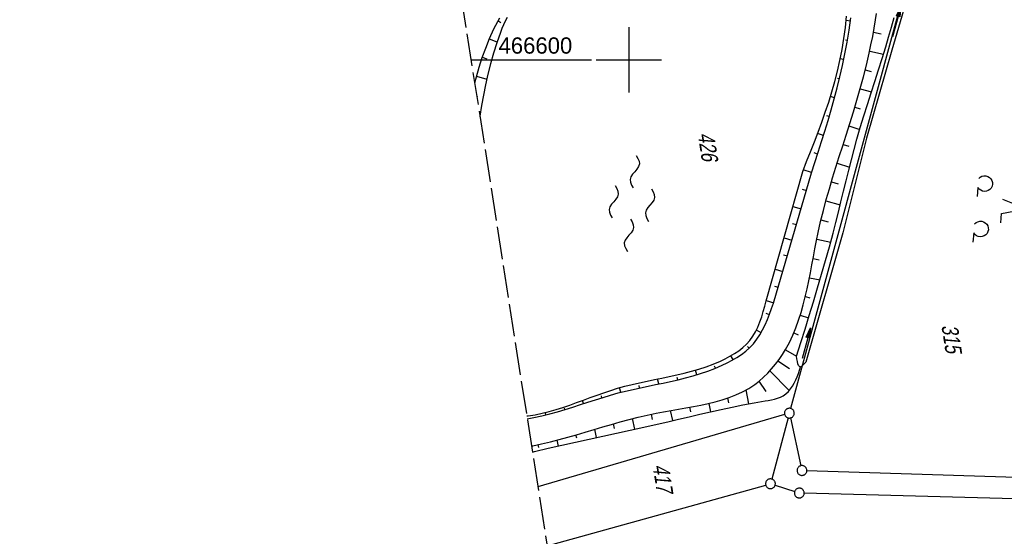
# Model space of a CAD drawing. Extents: x 510806 to 511233, y 466129 to 467087.
# Tile 11 of 35: x 510806 to 510958, y 466527 to 466606. Entities that reach past the tile are written whole.
import ezdxf

# ---------------------------------------------------------------- set-up
doc = ezdxf.new("R2010")
doc.units = 0
doc.header["$LTSCALE"] = 10
doc.header["$MEASUREMENT"] = 0
for name, pattern in [('AUSGEZOGEN', [0]), ('LT00', [0]), ('LT14', [0.6, 0.5, -0.1])]:
    doc.linetypes.add(name, pattern=pattern)
doc.layers.get('0').update_dxf_attribs({"linetype": 'LT00'})
for name, color, linetype in [('--WASSER_NUTZUNG', 180, 'Continuous'), ('DFK_FLUR_NR', 250, 'LT00'), ('DFK_GZPKT', 250, 'LT00'), ('DFK_KATASTER', 250, 'LT00'), ('DFK_NUTZUNG', 250, 'LT00'), ('PFEIL', 140, 'AUSGEZOGEN'), ('V101_BOESCH', 250, 'LT00'), ('V101_BOSCHUNG', 250, 'LT00'), ('V101_GRABEN', 250, 'LT00'), ('V101_RASTER', 250, 'LT00')]:
    doc.layers.add(name, color=color, linetype=linetype)
doc.layers.add('-BLATT_101-RAND', color=7, linetype='LT14', plot=False)
doc.styles.get("Standard").update_dxf_attribs({"font": 'ARIAL.TTF'})

# ---------------------------------------------------------------- blocks, each defined once
blk = doc.blocks.new('SYMB7010')
at = {"color": 0, "linetype": 'ByBlock'}
for points in [[(-0.031408, 0.499213), (-0.093728, 0.49134), (-0.15457, 0.475719), (-0.212975, 0.452595), (-0.268021, 0.422333), (-0.31884, 0.385411), (-0.36463, 0.342411), (-0.40467, 0.29401), (-0.438329, 0.240973), (-0.465074, 0.184136), (-0.484486, 0.124395), (-0.496256, 0.062692), (-0.5002, 0)], [(-0.5002, 0), (-0.496256, -0.062692), (-0.484486, -0.124395), (-0.465075, -0.184136), (-0.438329, -0.240973), (-0.404671, -0.29401), (-0.36463, -0.342411), (-0.31884, -0.385411), (-0.268021, -0.422333), (-0.212975, -0.452595), (-0.154571, -0.475719), (-0.093728, -0.49134), (-0.031408, -0.499213), (0.031408, -0.499213)], [(0.5002, 0), (0.496256, 0.062692), (0.484485, 0.124395), (0.465074, 0.184136), (0.438329, 0.240973), (0.40467, 0.29401), (0.36463, 0.342411), (0.31884, 0.385411), (0.268021, 0.422333), (0.212975, 0.452595), (0.15457, 0.475719), (0.093728, 0.49134), (0.031408, 0.499213), (-0.031408, 0.499213)], [(0.031408, -0.499213), (0.093728, -0.491341), (0.15457, -0.475719), (0.212975, -0.452595), (0.268021, -0.422333), (0.31884, -0.385411), (0.36463, -0.342411), (0.404671, -0.294011), (0.438329, -0.240974), (0.465075, -0.184136), (0.484486, -0.124395), (0.496256, -0.062692), (0.500201, 0)]]:
    blk.add_lwpolyline(points, dxfattribs=at)
blk = doc.blocks.new('Pfreil3')
at = {"layer": 'PFEIL'}
blk.add_hatch(color=256, dxfattribs=at).paths.add_polyline_path([(-1.55, 0.27), (-1.55, -0.27), (0, 0)])
for p, q in [((-1.55, 0), (-4.83, 0)), ((-1.55, -0.27), (-1.55, 0.27)), ((-1.55, 0.27), (0, 0)), ((0, 0), (-1.55, -0.27))]:
    blk.add_line(p, q, dxfattribs=at)
blk = doc.blocks.new('SYMB7250')
at = {"color": 0, "linetype": 'ByBlock'}
for points in [[(-0.25, 0.28), (-0.208333, 0.308889), (-0.166667, 0.331111), (-0.125, 0.34), (-0.083333, 0.331111), (-0.041667, 0.308889), (0, 0.28)], [(0, 0.28), (0.041667, 0.251111), (0.083333, 0.228889), (0.125, 0.22), (0.166667, 0.228889), (0.208333, 0.251111), (0.25, 0.28)], [(-0.74, 0), (-0.698333, 0.028889), (-0.656667, 0.051111), (-0.615, 0.06), (-0.573333, 0.051111), (-0.531667, 0.028889), (-0.49, 0)], [(-0.49, 0), (-0.448333, -0.028889), (-0.406667, -0.051111), (-0.365, -0.06), (-0.323333, -0.051111), (-0.281667, -0.028889), (-0.24, 0)], [(0.24, 0), (0.281667, 0.028889), (0.323333, 0.051111), (0.365, 0.06), (0.406667, 0.051111), (0.448333, 0.028889), (0.49, 0)], [(0.49, 0), (0.531667, -0.028889), (0.573333, -0.051111), (0.615, -0.06), (0.656667, -0.051111), (0.698333, -0.028889), (0.74, 0)], [(-0.25, -0.28), (-0.208333, -0.251111), (-0.166667, -0.228889), (-0.125, -0.22), (-0.083333, -0.228889), (-0.041667, -0.251111), (0, -0.28)], [(0, -0.28), (0.041667, -0.308889), (0.083333, -0.331111), (0.125, -0.34), (0.166667, -0.331111), (0.208333, -0.308889), (0.25, -0.28)]]:
    blk.add_lwpolyline(points, dxfattribs=at)
blk = doc.blocks.new('SYMB7201')
at = {"color": 0, "linetype": 'ByBlock'}
for p, q in [((0, 0.385), (-0.11, 0.015)), ((-0.255, -0.385), (-0.115, -0.385)), ((0.445, -0.385), (0.585, -0.385))]:
    blk.add_line(p, q, dxfattribs=at)
for points in [[(0.25, 0.015), (0.11, 0.015), (0, 0.385)], [(-0.393816, -0.383308), (-0.416239, -0.362945), (-0.432849, -0.337617), (-0.442589, -0.308936), (-0.444836, -0.27873), (-0.439449, -0.248923), (-0.426769, -0.221415), (-0.407606, -0.197958), (-0.38318, -0.180047), (-0.355047, -0.168823), (-0.325, -0.165), (-0.294953, -0.168823), (-0.26682, -0.180047), (-0.242394, -0.197959), (-0.223231, -0.221415), (-0.210551, -0.248923), (-0.205164, -0.27873), (-0.207411, -0.308936), (-0.21715, -0.337617), (-0.233761, -0.362945), (-0.256184, -0.383308)], [(0.306185, -0.383308), (0.283761, -0.362945), (0.267151, -0.337617), (0.257411, -0.308936), (0.255164, -0.27873), (0.260552, -0.248923), (0.273231, -0.221415), (0.292394, -0.197958), (0.31682, -0.180047), (0.344953, -0.168823), (0.375, -0.165), (0.405047, -0.168823), (0.43318, -0.180047), (0.457606, -0.197959), (0.476769, -0.221415), (0.489449, -0.248923), (0.494836, -0.27873), (0.492589, -0.308936), (0.48285, -0.337617), (0.466239, -0.362945), (0.443816, -0.383308)]]:
    blk.add_lwpolyline(points, dxfattribs=at)

msp = doc.modelspace()

# ---------------------------------------------------------------- linework, layer by layer
at = {"layer": '-BLATT_101-RAND'}
msp.add_lwpolyline([(510806.42, 467042.64), (510949.56, 466128.78), (511233.1, 466173.19), (511089.96, 467087.05), (510806.42, 467042.64)], dxfattribs=at)
at = {"layer": 'DFK_KATASTER'}
for p, q in [((510944.29, 466617.76), (510924.86, 466546.46)), ((510923.94, 466545.53), (510886.02, 466534.43)), ((510924.47, 466545.02), (510921.95, 466535.62)), ((510924.82, 466545.01), (510926.44, 466537.67)), ((510927.35, 466536.92), (511010.18, 466534.31)), ((510887.44, 466525.39), (510921.04, 466534.7)), ((510922.47, 466534.67), (510925.48, 466533.71)), ((511012.06, 466531.14), (510926.94, 466533.46))]:
    msp.add_line(p, q, dxfattribs=at)
at = {"layer": 'V101_BOESCH'}
msp.add_line((510922.24, 466562.63), (510928.08, 466582.64), dxfattribs=at)
for points in [[(510880.13, 466606.4), (510879.8, 466605.85), (510879.5, 466605.27), (510879.21, 466604.69), (510878.56, 466603.22), (510877.97, 466601.75), (510877.44, 466600.28), (510876.96, 466598.8), (510876.54, 466597.31), (510876.31, 466596.42)], [(510881.33, 466606.47), (510881.02, 466605.95), (510880.74, 466605.39), (510880.49, 466604.81), (510880.27, 466604.21), (510879.7, 466602.6), (510879.2, 466600.99), (510878.75, 466599.38), (510878.35, 466597.78), (510878, 466596.17), (510877.68, 466594.57), (510877.39, 466592.96), (510877.13, 466591.36), (510877.12, 466591.26)], [(510884.32, 466545.31), (510884.54, 466545.34), (510885.62, 466545.51), (510886.7, 466545.73), (510887.77, 466546), (510888.83, 466546.3), (510889.88, 466546.63), (510890.93, 466546.99), (510891.98, 466547.36), (510893.02, 466547.75), (510894.07, 466548.13), (510895.11, 466548.51), (510896.16, 466548.88), (510897.21, 466549.23), (510898.26, 466549.56), (510899.39, 466549.87), (510900.52, 466550.15), (510901.66, 466550.42), (510902.8, 466550.66), (510903.94, 466550.9), (510905.08, 466551.13), (510906.22, 466551.37), (510907.36, 466551.62), (510908.49, 466551.89), (510909.62, 466552.19), (510910.75, 466552.51), (510911.87, 466552.88), (510912.97, 466553.29), (510914.07, 466553.75), (510914.8, 466554.1), (510915.52, 466554.47), (510916.21, 466554.88), (510916.88, 466555.33), (510917.5, 466555.81), (510918.08, 466556.33), (510918.6, 466556.91), (510919.07, 466557.55), (510919.48, 466558.24), (510919.83, 466558.97), (510920.14, 466559.74), (510920.42, 466560.53), (510920.66, 466561.34), (510920.89, 466562.16), (510921.11, 466562.99), (510926.72, 466582.87), (510927.32, 466584.37), (510927.92, 466585.87), (510928.51, 466587.38), (510929.08, 466588.89), (510929.64, 466590.42), (510930.18, 466591.95), (510930.7, 466593.5), (510931.18, 466595.07), (510931.64, 466596.66), (510932.05, 466598.26), (510932.43, 466599.9), (510932.76, 466601.56), (510933.04, 466603.25), (510933.27, 466604.97), (510933.44, 466606.72)], [(510885.04, 466540.71), (510885.23, 466540.74), (510886.59, 466541.03), (510887.95, 466541.35), (510889.3, 466541.69), (510890.64, 466542.06), (510891.98, 466542.44), (510893.31, 466542.83), (510894.65, 466543.23), (510895.99, 466543.62), (510897.33, 466544.02), (510898.69, 466544.4), (510900.05, 466544.77), (510901.42, 466545.12), (510902.8, 466545.45), (510904.2, 466545.74), (510905.33, 466545.96), (510906.48, 466546.16), (510907.62, 466546.35), (510908.77, 466546.55), (510909.91, 466546.75), (510911.04, 466546.97), (510912.17, 466547.21), (510913.27, 466547.48), (510914.36, 466547.78), (510915.42, 466548.14), (510916.45, 466548.54), (510917.45, 466549.01), (510918.42, 466549.54), (510919.35, 466550.15), (510920.04, 466550.68), (510920.71, 466551.26), (510921.34, 466551.88), (510921.94, 466552.53), (510922.54, 466553.24), (510923.09, 466553.98), (510923.61, 466554.75), (510924.09, 466555.53), (510924.67, 466556.61), (510925.2, 466557.72), (510925.67, 466558.86), (510926.09, 466560.01), (510926.46, 466561.19), (510926.8, 466562.38), (510927.11, 466563.59), (510927.38, 466564.81), (510927.64, 466566.04), (510927.89, 466567.27), (510928.12, 466568.51), (510928.35, 466569.75), (510928.58, 466570.99), (510928.82, 466572.23), (510929.08, 466573.46), (510929.46, 466575.17), (510929.89, 466576.85), (510930.34, 466578.53), (510930.81, 466580.2), (510931.3, 466581.85), (510931.81, 466583.51), (510932.33, 466585.15), (510932.86, 466586.8), (510933.38, 466588.44), (510933.94, 466590.22), (510934.49, 466592), (510935.03, 466593.78), (510935.54, 466595.58), (510936.03, 466597.38), (510936.5, 466599.19), (510936.93, 466601.01), (510937.2, 466602.29), (510937.46, 466603.57), (510937.7, 466604.85), (510937.91, 466606.12), (510938.06, 466607.08)], [(510928.08, 466582.64), (510928.59, 466584.24), (510929.11, 466585.83), (510929.62, 466587.44), (510930.12, 466589.05), (510930.61, 466590.68), (510931.09, 466592.32), (510931.55, 466593.98), (510931.99, 466595.67), (510932.41, 466597.38), (510932.81, 466599.12), (510933.18, 466600.89), (510933.52, 466602.71), (510933.83, 466604.56), (510934.1, 466606.45)], [(510884.38, 466544.89), (510885.43, 466545.08), (510886.65, 466545.34), (510887.85, 466545.64), (510889.04, 466545.97), (510890.22, 466546.32), (510891.39, 466546.68), (510892.55, 466547.05), (510893.71, 466547.43), (510894.87, 466547.81), (510896.04, 466548.17), (510897.2, 466548.52), (510898.38, 466548.84), (510899.51, 466549.13), (510900.65, 466549.39), (510901.8, 466549.64), (510902.95, 466549.88), (510904.1, 466550.12), (510905.26, 466550.36), (510906.41, 466550.61), (510907.56, 466550.88), (510908.71, 466551.16), (510909.86, 466551.47), (510910.99, 466551.82), (510912.12, 466552.2), (510913.23, 466552.62), (510914.33, 466553.09), (510915.1, 466553.46), (510915.85, 466553.86), (510916.59, 466554.29), (510917.29, 466554.76), (510917.95, 466555.27), (510918.57, 466555.82), (510919.14, 466556.41), (510919.67, 466557.08), (510920.14, 466557.79), (510920.56, 466558.54), (510920.95, 466559.32), (510921.3, 466560.12), (510921.63, 466560.95), (510921.94, 466561.79), (510922.24, 466562.63)], [(510885.18, 466539.77), (510885.51, 466539.85), (510887.61, 466540.35), (510889.72, 466540.82), (510891.82, 466541.29), (510893.92, 466541.75), (510896.02, 466542.21), (510898.11, 466542.66), (510900.2, 466543.11), (510902.28, 466543.58), (510904.36, 466544.05), (510906, 466544.43), (510907.63, 466544.81), (510909.26, 466545.2), (510910.9, 466545.58), (510912.54, 466545.96), (510914.19, 466546.32), (510915.85, 466546.68), (510917.53, 466547.01), (510919.23, 466547.33), (510920.94, 466547.62), (510921.43, 466547.7), (510921.92, 466547.78), (510922.39, 466547.89), (510922.85, 466548.02), (510923.29, 466548.19), (510923.71, 466548.41), (510924.13, 466548.71), (510924.51, 466549.06), (510924.85, 466549.46), (510925.16, 466549.9), (510925.42, 466550.36), (510925.66, 466550.84), (510925.87, 466551.33), (510926.04, 466551.83), (510926.21, 466552.34), (510926.36, 466552.85)]]:
    msp.add_lwpolyline(points, dxfattribs=at)
at = {"layer": 'V101_BOSCHUNG'}
for p, q in [((510879.89, 466606.02), (510880.33, 466605.73)), ((510934.04, 466605.95), (510933.37, 466606.02)), ((510937.58, 466604.23), (510938.79, 466604)), ((510878.55, 466603.21), (510879.74, 466602.73)), ((510933.57, 466602.97), (510933.29, 466603.02)), ((510937, 466601.33), (510939.1, 466600.86)), ((510877.47, 466600.38), (510878.18, 466600.14)), ((510933, 466600.02), (510932.48, 466600.13)), ((510936.31, 466598.44), (510937.25, 466598.2)), ((510876.58, 466597.47), (510878.18, 466597.02)), ((510932.34, 466597.08), (510932.06, 466597.15)), ((510935.54, 466595.56), (510937.26, 466595.08)), ((510876.64, 466594.35), (510876.73, 466594.33)), ((510931.6, 466594.17), (510930.96, 466594.34)), ((510934.7, 466592.7), (510935.53, 466592.45)), ((510930.79, 466591.27), (510930.4, 466591.38)), ((510933.82, 466589.84), (510935.48, 466589.32)), ((510929.92, 466588.39), (510929, 466588.67)), ((510932.92, 466586.99), (510933.79, 466586.71)), ((510929.01, 466585.52), (510928.46, 466585.7)), ((510928.08, 466582.67), (510926.8, 466583.08)), ((510932.01, 466584.12), (510933.91, 466583.53)), ((510926.64, 466580.12), (510927.29, 466579.94)), ((510931.12, 466581.24), (510932.15, 466580.93)), ((510925.19, 466577.45), (510926.46, 466577.1)), ((510930.28, 466578.34), (510932.47, 466577.73)), ((510929.52, 466575.4), (510930.64, 466575.13)), ((510925.14, 466574.87), (510925.76, 466574.7)), ((510923.84, 466572.64), (510925.06, 466572.3)), ((510928.86, 466572.44), (510931.01, 466571.98)), ((510923.76, 466570.07), (510924.36, 466569.9)), ((510928.3, 466569.48), (510929.25, 466569.29)), ((510922.48, 466567.83), (510923.66, 466567.5)), ((510927.74, 466566.54), (510929.37, 466566.2)), ((510922.38, 466565.26), (510922.96, 466565.1)), ((510927.12, 466563.63), (510927.81, 466563.46)), ((510921.12, 466563.02), (510922.26, 466562.7)), ((510921.59, 466560.85), (510921.11, 466561.04)), ((510926.34, 466560.78), (510927.61, 466560.38)), ((510920.31, 466558.07), (510919.61, 466558.5)), ((510925.34, 466558.05), (510926.02, 466557.75)), ((510918.49, 466555.74), (510918.23, 466555.99)), ((510916.04, 466553.97), (510915.68, 466554.56)), ((510924.07, 466555.49), (510925.75, 466554.49)), ((510913.3, 466552.65), (510913.16, 466552.98)), ((510924.69, 466552.55), (510922.89, 466553.7)), ((510907.53, 466550.87), (510907.44, 466551.24)), ((510910.45, 466551.65), (510910.23, 466552.36)), ((510924.65, 466549.22), (510921.68, 466552.24)), ((510901.66, 466549.61), (510901.57, 466549.99)), ((510904.59, 466550.22), (510904.42, 466551)), ((510921.08, 466549.08), (510920.01, 466550.65)), ((510895.87, 466548.12), (510895.79, 466548.42)), ((510898.75, 466548.94), (510898.57, 466549.65)), ((510918.45, 466547.19), (510918.04, 466549.33)), ((510893.02, 466547.21), (510892.87, 466547.69)), ((510912.6, 466545.97), (510912.32, 466547.24)), ((510915.37, 466547.34), (510915.22, 466548.07)), ((510887.26, 466545.49), (510887.18, 466545.85)), ((510890.16, 466546.3), (510890.1, 466546.49)), ((510903.65, 466544.76), (510903.46, 466545.59)), ((510906.76, 466544.61), (510906.41, 466546.15)), ((510909.53, 466545.97), (510909.37, 466546.65)), ((510897.81, 466543.37), (510897.65, 466544.11)), ((510900.91, 466543.27), (510900.54, 466544.9)), ((510891.99, 466541.88), (510891.88, 466542.41)), ((510895.04, 466541.99), (510894.76, 466543.26)), ((510886.16, 466540.47), (510886.06, 466540.91)), ((510889.19, 466540.7), (510888.98, 466541.61))]:
    msp.add_line(p, q, dxfattribs=at)
at = {"layer": 'V101_GRABEN'}
for points in [[(510943.81, 466613.2), (510940.41, 466601.49), (510936.52, 466587.94), (510932.86, 466573.45), (510927.18, 466553.58)], [(510925.75, 466554.48), (510926.41, 466556.57), (510927.07, 466558.66), (510927.72, 466560.76), (510928.37, 466562.86), (510929, 466564.96), (510929.62, 466567.06), (510930.23, 466569.17), (510930.82, 466571.28), (510931.38, 466573.4), (510931.8, 466575), (510932.2, 466576.61), (510932.59, 466578.21), (510932.99, 466579.82), (510933.38, 466581.42), (510933.78, 466583.03), (510934.19, 466584.63), (510934.61, 466586.23), (510935.05, 466587.82), (510935.56, 466589.6), (510936.1, 466591.38), (510936.65, 466593.15), (510937.21, 466594.92), (510937.77, 466596.68), (510938.34, 466598.45), (510938.9, 466600.22), (510939.46, 466601.99), (510939.91, 466603.49), (510940.36, 466604.99), (510940.78, 466606.5)], [(510927.18, 466553.58), (510926.95, 466553.32), (510926.74, 466553.09), (510926.54, 466552.92), (510926.36, 466552.85), (510926.21, 466552.9), (510926.08, 466553.07), (510925.98, 466553.34), (510925.89, 466553.68), (510925.82, 466554.07), (510925.75, 466554.48)]]:
    msp.add_lwpolyline(points, dxfattribs=at)
at = {"layer": 'V101_RASTER'}
for p, q in [((510900, 466605), (510900, 466595)), ((510875.75, 466600), (510894.25, 466600)), ((510895, 466600), (510905, 466600))]:
    msp.add_line(p, q, dxfattribs=at)

# ---------------------------------------------------------------- block references
at = {"layer": '--WASSER_NUTZUNG', "xscale": 9.999999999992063, "yscale": 9.999999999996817, "zscale": 10, "rotation": 264.7376999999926}
msp.add_blockref('SYMB7250', (510900.46, 466577.94), dxfattribs=at)
at = {"layer": 'DFK_GZPKT', "xscale": 1.500000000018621, "yscale": 1.5, "zscale": 1.5, "rotation": 264.7377099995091}
for p in [(510924.66, 466545.74), (510926.6, 466536.94), (510921.76, 466534.9), (510926.19, 466533.48)]:
    msp.add_blockref('SYMB7010', p, dxfattribs=at)
at = {"layer": 'DFK_NUTZUNG', "xscale": 9.999999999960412, "yscale": 10, "zscale": 10, "rotation": 264.7377000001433}
msp.add_blockref('SYMB7201', (510957.22, 466577.49), dxfattribs=at)
at = {"layer": 'PFEIL'}
for p, rotation in [((510941.81, 466608.15), 74.38026380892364), ((510927.9, 466558.82), 75.03859201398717)]:
    msp.add_blockref('Pfreil3', p, dxfattribs=dict(at, rotation=rotation))

# ---------------------------------------------------------------- texts
at = {"layer": 'DFK_FLUR_NR', "oblique": 13.754, "width": 0.75}
for s, p in [('426', (510910.56, 466588.68)), ('315', (510948.01, 466559.2)), ('417', (510903.64, 466537.74))]:
    msp.add_text(s, height=2.5, rotation=278.9019, dxfattribs=at).set_placement(p)
at = {"layer": 'V101_RASTER', "width": 0.972}
msp.add_text(' 466600', height=2.5, rotation=0.0013, dxfattribs=at).set_placement((510879.04, 466600.94))

doc.saveas('drawing.dxf')
